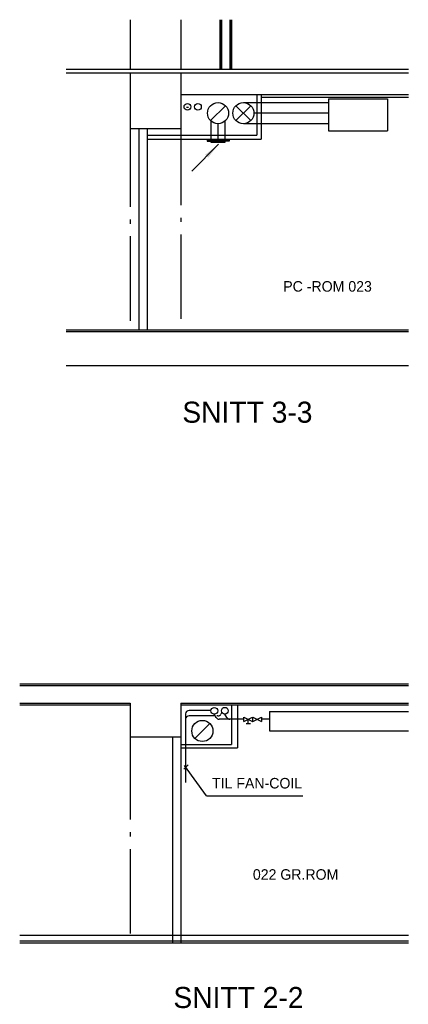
# Model space of a CAD drawing. Header units: millimetres. Extents: x 0 to 75740, y 0 to 52484.
# Tile 26 of 33: x 70586 to 75191, y 21060 to 32733. Entities that reach past the tile are written whole.
import ezdxf

# ---------------------------------------------------------------- set-up
doc = ezdxf.new("R2010")
doc.units = ezdxf.units.MM
doc.header["$LTSCALE"] = 50
doc.header["$MEASUREMENT"] = 0
for name, pattern in [('2V-CENT', [23, 20, -1.5, 0, -1.5]), ('CENTERLINE', [27, 20, -3, 1, -3]), ('V-KU', [2, 1, 1])]:
    doc.linetypes.add(name, pattern=pattern)
doc.layers.get('0').update_dxf_attribs({"linetype": 'CONTINUOUS'})
for name, color, linetype in [('V003', 7, 'CONTINUOUS'), ('V060-', 3, 'CONTINUOUS'), ('V070-', 3, 'CONTINUOUS'), ('V101', 3, 'CONTINUOUS'), ('V110', 1, 'CONTINUOUS'), ('V110-', 6, 'CONTINUOUS')]:
    doc.layers.add(name, color=color, linetype=linetype)
doc.styles.add('FISO', font='fiso')

# ---------------------------------------------------------------- blocks, each defined once
blk = doc.blocks.new('V420', base_point=(455, 404.5))
blk.add_line((455, 404.5), (464, 404.5))
blk.add_solid([(455, 404.5), (459, 405), (459, 404)])

msp = doc.modelspace()

# ---------------------------------------------------------------- linework, layer by layer
at = {"layer": 'V003'}
for p, q in [((71896, 32733), (71896, 32143)), ((72496, 32733), (72496, 32145)), ((72956, 32733), (72956, 32145)), ((72966, 32733), (72966, 32145)), ((72976, 32733), (72976, 32145)), ((73076, 32733), (73076, 32145)), ((73086, 32733), (73086, 32145)), ((73096, 32733), (73096, 32145)), ((71135, 32145), (75191, 32145)), ((71135, 32105), (75191, 32105)), ((71896, 32105), (71896, 31445)), ((72496, 32105), (72496, 31445)), ((72496, 31845), (75191, 31845)), ((73396, 31845), (73396, 31365)), ((73446, 31845), (73446, 31315)), ((73446, 31815), (75191, 31815)), ((71896, 31445), (72496, 31445)), ((71996, 31445), (71996, 29055)), ((72096, 31445), (72096, 29055)), ((72096, 31365), (73396, 31365)), ((72096, 31315), (73446, 31315)), ((71136, 29055), (75191, 29055)), ((71136, 29035), (75191, 29035)), ((71135, 28635), (75191, 28635)), ((70586, 24861), (75191, 24861)), ((70586, 24841), (75191, 24841)), ((70586, 24631), (71896, 24631)), ((71896, 24631), (71896, 24161)), ((72496, 24631), (72496, 24161)), ((72496, 24631), (73290, 24631)), ((72496, 24631), (75191, 24631)), ((70586, 24611), (71896, 24611)), ((72496, 24611), (75191, 24611)), ((73096, 24611), (73096, 24141)), ((73166, 24611), (73166, 24101)), ((73546, 24531), (75191, 24531)), ((73546, 24531), (73546, 24301)), ((73546, 24301), (75191, 24301)), ((71896, 24231), (72496, 24231)), ((72396, 24231), (72396, 21790)), ((72496, 24271), (72496, 21790)), ((72496, 24141), (73096, 24141)), ((72496, 24101), (73166, 24101)), ((70586, 21881), (75191, 21881)), ((70586, 21811), (75191, 21811)), ((70586, 21791), (75191, 21791))]:
    msp.add_line(p, q, dxfattribs=at)
at = {"layer": 'V060-'}
for p, q in [((74246, 31795), (74246, 31415)), ((74246, 31795), (74946, 31795)), ((74946, 31795), (74946, 31415)), ((72847, 31537), (73024, 31713)), ((73147, 31537), (73324, 31713)), ((73324, 31537), (73147, 31713)), ((74246, 31415), (74946, 31415)), ((72661, 24213), (72838, 24389))]:
    msp.add_line(p, q, dxfattribs=at)
at = {"layer": 'V060-', "linetype": 'Continuous'}
for p, q in [((73236, 31750), (74246, 31750)), ((72856, 31306), (72856, 31529)), ((73016, 31529), (73016, 31306)), ((74246, 31500), (73236, 31500))]:
    msp.add_line(p, q, dxfattribs=at)
at = {"layer": 'V060-', "color": 4, "linetype": 'CENTERLINE'}
for p, q in [((72496, 31535), (72496, 29054)), ((71896, 31515), (71896, 29055)), ((71896, 24251), (71896, 21791))]:
    msp.add_line(p, q, dxfattribs=at)
at = {"layer": 'V060-', "color": 1, "linetype": '2V-CENT'}
for p, q in [((74246, 31625), (73361, 31625)), ((72936, 31286), (72936, 31500))]:
    msp.add_line(p, q, dxfattribs=at)
at = {"layer": 'V060-'}
for centre in [(72573, 31700), (72698, 31700), (72892, 24540), (73016, 24541)]:
    msp.add_circle(centre, 40, dxfattribs=at)
at = {"layer": 'V070-'}
for p, q in [((72563, 31698), (72586, 31698)), ((72806, 31306), (72806, 31294)), ((72936, 31306), (72806, 31306)), ((72806, 31294), (72936, 31294)), ((72856, 31276), (72856, 31286)), ((72856, 31286), (72936, 31286)), ((72936, 31306), (73066, 31306)), ((73066, 31294), (72936, 31294)), ((72936, 31286), (73016, 31286)), ((73016, 31286), (73016, 31276)), ((73066, 31306), (73066, 31294)), ((73016, 31276), (72856, 31276))]:
    msp.add_line(p, q, dxfattribs=at)
for centre in [(72936, 31625), (73236, 31625), (72750, 24301)]:
    msp.add_circle(centre, 125, dxfattribs=at)
at = {"layer": 'V101', "color": 1}
for p, q in [((72582, 23898), (72531, 23849)), ((72798, 23531), (72537, 23890)), ((72798, 23531), (73942, 23531))]:
    msp.add_line(p, q, dxfattribs=at)
at = {"layer": 'V110', "color": 1}
for p, q in [((73243, 24415), (73343, 24465)), ((73243, 24465), (73343, 24415)), ((73243, 24415), (73243, 24465)), ((73294, 24390), (73294, 24440)), ((73343, 24465), (73343, 24415)), ((73350, 24415), (73350, 24465)), ((73350, 24465), (73450, 24415)), ((73350, 24415), (73450, 24465)), ((73450, 24465), (73450, 24415)), ((73269, 24390), (73319, 24390))]:
    msp.add_line(p, q, dxfattribs=at)
at = {"layer": 'V110-', "linetype": 'V-KU'}
for p, q in [((72851, 24544), (72592, 24544)), ((72982, 24522), (72970, 24501)), ((72552, 24508), (72552, 23689)), ((72885, 24480), (72592, 24480)), ((72915, 24460), (72891, 24500)), ((72935, 24480), (72921, 24480)), ((73243, 24440), (72949, 24440)), ((73042, 24460), (73017, 24502)), ((73350, 24440), (73343, 24440)), ((73546, 24440), (73450, 24440))]:
    msp.add_line(p, q, dxfattribs=at)
for centre, start, end in [((72592, 24504), 90, 180), ((72592, 24440), 90, 180), ((72949, 24480), 210.1017, 270), ((72935, 24520), 270, 330.5622), ((73076, 24480), 210.1017, 270)]:
    msp.add_arc(centre, 40, start, end, dxfattribs=at)

# ---------------------------------------------------------------- block references
at = {"layer": 'V070-', "xscale": 50, "yscale": 50, "zscale": 50, "rotation": 225}
msp.add_blockref('V420', (72943, 31257), dxfattribs=at)

# ---------------------------------------------------------------- texts
at = {"layer": 'V003', "style": 'FISO'}
for s, p in [('SNITT 3-3', (72513, 27955)), ('SNITT 2-2', (72407, 21016))]:
    msp.add_text(s, height=250, dxfattribs=at).set_placement(p)
at = {"layer": 'V101', "color": 1, "style": 'FISO'}
for s, p in [('PC -ROM 023', (73709, 29509)), ('TIL FAN-COIL', (72865, 23619)), ('022 GR.ROM', (73349, 22537))]:
    msp.add_text(s, height=125, dxfattribs=at).set_placement(p)

doc.saveas('drawing.dxf')
